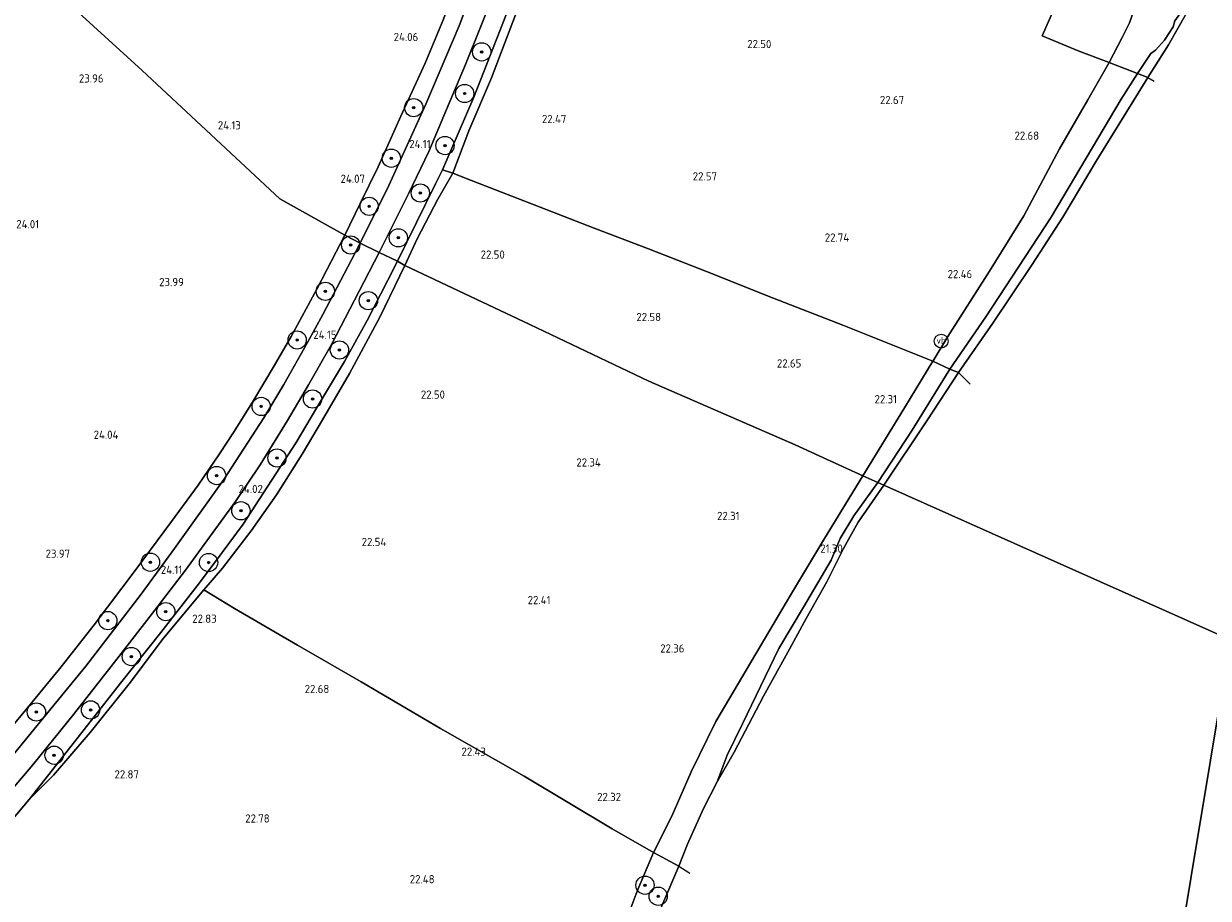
# Model space of a CAD drawing. Header units: metres. Extents: x 185049 to 189876, y 349292 to 352302.
# Tile 119 of 256: x 188527 to 188787, y 350074 to 350266. Entities that reach past the tile are written whole.
import ezdxf
from ezdxf.enums import TextEntityAlignment as Align

# ---------------------------------------------------------------- set-up
doc = ezdxf.new("R2010")
doc.units = ezdxf.units.M
for name, color, linetype, lineweight in [('B-WE-GR-BOOM-S', 90, 'Continuous', 25), ('B-WE-GR-GRAS-GV', 60, 'Continuous', 13), ('B-WE-GW-TALUD_KRUIN-G', 90, 'Continuous', 18), ('B-WE-GW-TALUD_TEEN-G', 90, 'Continuous', 18), ('B-WE-IE-MEUBILAIR_WEGMEUBILAIR-S', 7, 'Continuous', 25), ('B-WE-IE-TERREINAFSCHEIDING_DOORGANG-G', 210, 'Continuous', 18), ('B-WE-IE-TERREINAFSCHEIDING_KUNSTMATIG_HEKWERK-G', 20, 'IE-TERREINAFSCHEIDING-KUNSTMATIG', 18), ('B-WE-OB-BEKLEDING_STORTSTEEN-GV', 30, 'Continuous', 18), ('B-WE-OG-WATER_HAVEN-GV', 170, 'Continuous', 18), ('B-WE-OG-WATER_POEL-GV', 7, 'Continuous', 18), ('B-WE-VH-VERHARDING_ASFALT-GV', 252, 'Continuous', 18), ('X-XX-AL-HOOGTELABEL-S', 7, 'Continuous', 25)]:
    doc.layers.add(name, color=color, linetype=linetype, lineweight=lineweight)
doc.styles.add('NLCS-ISO', font='NLCS-ISO.ttf')
doc.styles.add('NLCS-ISO-ANNOTATIVE-T18', font='NLCS-ISO.ttf', dxfattribs={"height": 1.8})
doc.linetypes.add('IE-TERREINAFSCHEIDING-KUNSTMATIG', pattern='A,4,[82,NLCS.SHX,S=0.75,R=90,X=0,Y=0],4,-2', length=10)

# ---------------------------------------------------------------- blocks, each defined once
blk = doc.blocks.new('SAL-HOOGTELABEL-SO')
at = {"color": 0, "linetype": 'ByBlock', "lineweight": -2, "style": 'NLCS-ISO-ANNOTATIVE-T18'}
blk.add_attdef('HOOGTE', text='', height=1.8, dxfattribs=at).set_placement((2.79, 0), align=Align.RIGHT)
blk = doc.blocks.new('SGR-BOOM_01-SO')
at = {"linetype": 'ByBlock', "lineweight": 18}
h = blk.add_hatch(color=0, dxfattribs=at)
h.dxf.hatch_style = 1
edge = h.paths.add_edge_path()
edge.add_arc((0, 0), 0.25, 0, 360)
at = {"color": 0, "linetype": 'ByBlock', "lineweight": 18}
for radius in [2, 0.25]:
    blk.add_circle((0, 0), radius, dxfattribs=at)
blk = doc.blocks.new('SIE-WEG_PAAL_VERKEERSBORD-SO')
at = {"color": 0, "linetype": 'ByBlock', "lineweight": 18}
blk.add_circle((0, 0), 1.5, dxfattribs=at)
at = {"color": 0, "linetype": 'ByBlock', "lineweight": 18, "style": 'NLCS-ISO'}
blk.add_text('vb', height=1.5, dxfattribs=at).set_placement((0, 0.13), align=Align.MIDDLE_CENTER)

msp = doc.modelspace()

# ---------------------------------------------------------------- linework, layer by layer
at = {"layer": 'B-WE-GR-GRAS-GV'}
for points in [[(188526.523, 350370.777, 22.614), (188545.606, 350355.082, 22.819), (188555.739, 350346.862, 23.315), (188565.338, 350338.803, 23.554), (188575.037, 350330.745, 23.941), (188584.72, 350322.928, 24.02), (188594.525, 350314.66, 23.982), (188605.973, 350305.217, 23.873), (188617.843, 350295.371, 23.831), (188627.042, 350288.046, 23.891), (188625.208, 350283.29, 23.861), (188621.605, 350273.405, 23.964), (188619.115, 350266.64, 23.948), (188615.07, 350257.022, 23.956), (188609.792, 350245.414, 23.956), (188604.804, 350234.31, 23.994), (188600.88, 350226.293, 24.009), (188597.513, 350219.407, 24.07), (188583.292, 350227.332, 23.954), (188553.129, 350255.418, 23.772), (188517.006, 350288.352, 23.772)], [(188517.006, 350288.352, 23.772), (188553.129, 350255.418, 23.772), (188583.292, 350227.332, 23.954), (188597.513, 350219.407, 24.07), (188595.613, 350215.738, 24.052), (188591.357, 350207.52, 24.012), (188585.798, 350197.174, 24.024), (188582.072, 350190.746, 24.024), (188577.537, 350183.221, 24.001), (188573.282, 350176.435, 23.989), (188570.067, 350171.522, 23.966), (188565.381, 350164.686, 23.951), (188559.585, 350156.735, 23.954), (188551.619, 350145.99, 23.993), (188542.667, 350134.075, 23.935), (188535.443, 350124.894, 23.947), (188527.41, 350115.098, 23.935), (188520.273, 350106.746, 23.916)], [(188628.628, 350281.285, 23.907), (188622.512, 350265.21, 24.032), (188615.226, 350248.026, 24.07), (188607.177, 350230.243, 24.142), (188600.889, 350217.619, 24.161), (188597.513, 350219.407, 24.07), (188600.88, 350226.293, 24.009), (188604.804, 350234.31, 23.994), (188609.792, 350245.414, 23.956), (188615.07, 350257.022, 23.956), (188619.115, 350266.64, 23.948)], [(188633.56, 350269.464, 23.914), (188625.733, 350249.585, 23.937), (188618.929, 350233.69, 23.926), (188617.398, 350230.6, 23.922), (188609.072, 350213.689, 23.827), (188605.054, 350215.548, 24.157), (188611.48, 350228.431, 24.07), (188615.884, 350237.66, 24.073), (188619.804, 350246.894, 24.047), (188623.965, 350256.732, 24.092), (188627.076, 350264.498, 24.017), (188630.544, 350273.324, 23.952)], [(188754.64, 350273.178, 22.648), (188750.162, 350262.998, 22.716), (188758.072, 350259.715, 22.735), (188764.86, 350257.162, 22.462), (188760.148, 350249.014, 22.489), (188753.947, 350238.261, 22.504), (188746.194, 350223.585, 22.375), (188738.666, 350211.524, 22.326), (188729.53, 350197.164, 22.292), (188726.291, 350191.854, 22.261), (188726.268, 350191.816, 22.204), (188706.527, 350199.69, 22.564), (188691.162, 350205.681, 22.678), (188676.724, 350211.412, 22.599), (188663.967, 350216.391, 22.496), (188652.109, 350220.931, 22.492), (188638.985, 350225.991, 22.5), (188626.946, 350230.7, 22.712), (188624.265, 350231.72, 22.919), (188621.132, 350232.913, 23.16), (188624.625, 350242.187, 23.418), (188629.637, 350253.802, 23.399), (188636.059, 350270.637, 23.319)], [(188520.273, 350106.746, 23.916), (188527.41, 350115.098, 23.935), (188535.443, 350124.894, 23.947), (188542.667, 350134.075, 23.935), (188551.619, 350145.99, 23.993), (188559.585, 350156.735, 23.954), (188565.381, 350164.686, 23.951), (188570.067, 350171.522, 23.966), (188573.282, 350176.435, 23.989), (188577.537, 350183.221, 24.001), (188582.072, 350190.746, 24.024), (188585.798, 350197.174, 24.024), (188591.357, 350207.52, 24.012), (188595.613, 350215.738, 24.052), (188597.513, 350219.407, 24.07), (188600.889, 350217.619, 24.161), (188598.967, 350213.95, 24.141), (188592.718, 350202.025, 24.074), (188589.363, 350195.908, 24.135), (188584.193, 350186.691, 24.132), (188579.752, 350179.409, 24.12), (188571.04, 350165.905, 24.089), (188560.244, 350150.817, 24.101), (188552.941, 350140.791, 24.12), (188540.844, 350125.034, 24.016), (188530.833, 350112.854, 24.089), (188520.921, 350100.785, 24.07)], [(188518.439, 350090.833, 24.035), (188529.232, 350103.475, 24.008), (188538.121, 350114.461, 24.07), (188547.571, 350126.544, 24.085), (188555.896, 350137.284, 24.139), (188562.65, 350146.066, 24.135), (188568.502, 350154.06, 24.093), (188573.555, 350161.063, 24.093), (188578.965, 350169.137, 24.078), (188584.987, 350178.844, 24.112), (188589.542, 350186.597, 24.078), (188594.578, 350195.432, 24.031), (188599.619, 350205.146, 24.005), (188602.848, 350211.326, 24.095), (188605.054, 350215.548, 24.157), (188609.072, 350213.689, 23.827), (188606.927, 350209.528, 23.806), (188602.379, 350200.705, 23.762), (188597.43, 350191.713, 23.77), (188591.301, 350181.543, 23.839), (188586.878, 350174.027, 23.812), (188575.269, 350156.094, 23.816), (188569.203, 350147.971, 23.797), (188565.171, 350142.642, 23.789), (188557.227, 350132.415, 23.812), (188548.42, 350121.297, 23.885), (188537.551, 350107.48, 24.039), (188528.437, 350095.865, 24.024), (188521.793, 350088.09, 23.928)], [(188521.793, 350088.09, 23.928), (188528.437, 350095.865, 24.024), (188533.711, 350101.198, 23.735), (188541.732, 350110.522, 23.45), (188550.267, 350121.211, 23.25), (188557.821, 350131.194, 23.208), (188566.646, 350141.747, 22.954), (188573.327, 350137.669, 22.781), (188587.124, 350129.66, 22.731), (188601.083, 350121.578, 22.638), (188618.483, 350111.426, 22.488), (188636.749, 350100.993, 22.346), (188656.012, 350089.47, 22.28), (188665.055, 350084.294, 22.23), (188661.547, 350075.807, 22.223), (188657.804, 350065.889, 22.153)]]:
    msp.add_polyline3d(points, dxfattribs=at)
for points in [[(188624.625, 350242.187, 23.418), (188621.132, 350232.913, 23.16), (188618.929, 350233.69, 23.926), (188625.733, 350249.585, 23.937), (188633.56, 350269.464, 23.914), (188638.645, 350282.611, 23.869), (188644.665, 350298.841, 23.85), (188648.653, 350309.476, 23.857), (188653.346, 350322.137, 23.84), (188655.181, 350321.403, 23.171), (188651.366, 350310.843, 23.281), (188645.631, 350295.92, 23.323), (188641.238, 350284.59, 23.368), (188636.059, 350270.637, 23.319), (188629.637, 350253.802, 23.399)], [(188767.695, 350262.621, 22.523), (188764.86, 350257.162, 22.462), (188758.072, 350259.715, 22.735), (188750.162, 350262.998, 22.716), (188754.64, 350273.178, 22.648), (188755.942, 350276.903, 22.606), (188764.448, 350273.166, 22.583), (188767.888, 350271.57, 22.542), (188769.761, 350270.096, 22.474), (188770.176, 350268.325, 22.443), (188769.325, 350265.861, 22.481)], [(188772.709, 350272.377, 22.329), (188774.423, 350272.108, 22.231), (188776.384, 350273.087, 22.208), (188782.284, 350270.869, 21.099), (188782.028, 350270.114, 21.059), (188780.885, 350268.638, 21.069), (188779.222, 350266.277, 21.121), (188778.897, 350264.967, 21.184), (188776.973, 350262.083, 21.09), (188774.981, 350259.885, 21.1), (188773.948, 350259.148, 21.153), (188771.019, 350254.766, 21.153), (188764.86, 350257.162, 22.462), (188767.695, 350262.621, 22.523), (188769.325, 350265.861, 22.481), (188770.176, 350268.325, 22.443), (188769.761, 350270.096, 22.474), (188771.501, 350270.361, 22.079), (188773.866, 350270.405, 21.897), (188772.391, 350271.778, 22.091), (188770.144, 350273.219, 22.394)], [(188737.879, 350201.522, 21.1), (188729.991, 350190.015, 21.063), (188726.268, 350191.816, 22.204), (188726.291, 350191.854, 22.261), (188729.53, 350197.164, 22.292), (188738.666, 350211.524, 22.326), (188746.194, 350223.585, 22.375), (188753.947, 350238.261, 22.504), (188760.148, 350249.014, 22.489), (188764.86, 350257.162, 22.462), (188771.019, 350254.766, 21.153), (188767.459, 350249.114, 21.168), (188752.122, 350223.296, 21.1)], [(188613.336, 350218.607, 23.255), (188610.635, 350212.767, 23.186), (188609.072, 350213.689, 23.827), (188617.398, 350230.6, 23.922), (188618.929, 350233.69, 23.926), (188621.132, 350232.913, 23.16), (188617.852, 350227.256, 23.292)], [(188720.016, 350181.553, 22.212), (188710.893, 350166.732, 22.159), (188696.126, 350173.496, 22.644), (188664.096, 350187.385, 22.523), (188638.042, 350199.827, 22.497), (188610.635, 350212.767, 23.186), (188613.336, 350218.607, 23.255), (188617.852, 350227.256, 23.292), (188621.132, 350232.913, 23.16), (188624.265, 350231.72, 22.919), (188626.946, 350230.7, 22.712), (188638.985, 350225.991, 22.5), (188652.109, 350220.931, 22.492), (188663.967, 350216.391, 22.496), (188676.724, 350211.412, 22.599), (188691.162, 350205.681, 22.678), (188706.527, 350199.69, 22.564), (188726.268, 350191.816, 22.204)], [(188533.711, 350101.198, 23.735), (188528.437, 350095.865, 24.024), (188537.551, 350107.48, 24.039), (188548.42, 350121.297, 23.885), (188557.227, 350132.415, 23.812), (188565.171, 350142.642, 23.789), (188569.203, 350147.971, 23.797), (188575.269, 350156.094, 23.816), (188586.878, 350174.027, 23.812), (188591.301, 350181.543, 23.839), (188597.43, 350191.713, 23.77), (188602.379, 350200.705, 23.762), (188606.927, 350209.528, 23.806), (188609.072, 350213.689, 23.827), (188610.635, 350212.767, 23.186), (188605.147, 350201.423, 23.023), (188598.503, 350189.07, 23.019), (188592.601, 350178.986, 22.996), (188588.153, 350171.428, 22.896), (188582.534, 350162.564, 22.908), (188577.022, 350154.628, 22.973), (188570.756, 350146.497, 22.969), (188566.646, 350141.747, 22.954), (188557.821, 350131.194, 23.208), (188550.267, 350121.211, 23.25), (188541.732, 350110.522, 23.45)], [(188669.077, 350092.191, 22.084), (188665.055, 350084.294, 22.23), (188656.012, 350089.47, 22.28), (188636.749, 350100.993, 22.346), (188618.483, 350111.426, 22.488), (188601.083, 350121.578, 22.638), (188587.124, 350129.66, 22.731), (188573.327, 350137.669, 22.781), (188566.646, 350141.747, 22.954), (188570.756, 350146.497, 22.969), (188577.022, 350154.628, 22.973), (188582.534, 350162.564, 22.908), (188588.153, 350171.428, 22.896), (188592.601, 350178.986, 22.996), (188598.503, 350189.07, 23.019), (188605.147, 350201.423, 23.023), (188610.635, 350212.767, 23.186), (188638.042, 350199.827, 22.497), (188664.096, 350187.385, 22.523), (188696.126, 350173.496, 22.644), (188710.893, 350166.732, 22.159), (188702.551, 350152.951, 21.957), (188695.114, 350140.611, 21.988), (188686.58, 350126.157, 22.049), (188678.705, 350112.946, 22.038), (188673.351, 350101.899, 22.084)], [(188721.706, 350176.704, 21.063), (188714.199, 350165.228, 21.081), (188710.893, 350166.732, 22.159), (188720.016, 350181.553, 22.212), (188726.268, 350191.816, 22.204), (188729.991, 350190.015, 21.063), (188728.992, 350188.51, 21.056)], [(188672.555, 350086.082, 20.841), (188670.601, 350081.234, 20.841), (188665.055, 350084.294, 22.23), (188669.077, 350092.191, 22.084), (188673.351, 350101.899, 22.084), (188678.705, 350112.946, 22.038), (188686.58, 350126.157, 22.049), (188695.114, 350140.611, 21.988), (188702.551, 350152.951, 21.957), (188710.893, 350166.732, 22.159), (188714.199, 350165.228, 21.081), (188708.969, 350157.917, 21.136), (188705.986, 350153.014, 21.166), (188704.001, 350148.237, 21.136), (188697.943, 350137.931, 21.146), (188692.538, 350128.936, 21.217), (188684.56, 350112.419, 21.166), (188681.239, 350105.581, 21.136), (188679.024, 350099.706, 20.841), (188676.037, 350093.863, 20.841)], [(188646.4685, 350000, 20.841), (188644.7788, 350000, 21.1808), (188639.577, 350002.556, 22.3), (188642.31, 350013.425, 22.188), (188644.254, 350022.648, 22.192), (188647.421, 350035.005, 22.227), (188650.634, 350045.493, 22.169), (188654.345, 350055.644, 22.153), (188657.804, 350065.889, 22.153), (188661.547, 350075.807, 22.223), (188665.055, 350084.294, 22.23), (188670.601, 350081.234, 20.841), (188666.666, 350072.066, 20.841), (188662.27, 350061.417, 20.841), (188659.317, 350052.777, 20.841), (188656.346, 350043.84, 20.841), (188653.395, 350033.666, 20.841), (188650.643, 350022.801, 20.841), (188648.48, 350013.113, 20.841), (188647.178, 350004.98, 20.841)]]:
    msp.add_polyline3d(points, close=True, dxfattribs=at)
at = {"layer": 'B-WE-GW-TALUD_KRUIN-G'}
for points in [[(188769.761, 350270.096, 22.474), (188770.176, 350268.325, 22.443), (188769.325, 350265.861, 22.481), (188767.695, 350262.621, 22.523), (188764.86, 350257.162, 22.462), (188760.148, 350249.014, 22.489), (188753.947, 350238.261, 22.504), (188746.194, 350223.585, 22.375), (188738.666, 350211.524, 22.326), (188729.53, 350197.164, 22.292), (188726.291, 350191.854, 22.261), (188726.268, 350191.816, 22.204), (188720.016, 350181.553, 22.212), (188710.893, 350166.732, 22.159)], [(188710.893, 350166.732, 22.159), (188702.551, 350152.951, 21.957), (188695.114, 350140.611, 21.988), (188686.58, 350126.157, 22.049), (188678.705, 350112.946, 22.038), (188673.351, 350101.899, 22.084), (188669.077, 350092.191, 22.084), (188665.055, 350084.294, 22.23), (188661.547, 350075.807, 22.223), (188657.804, 350065.889, 22.153), (188654.345, 350055.644, 22.153), (188650.634, 350045.493, 22.169), (188647.421, 350035.005, 22.227), (188644.254, 350022.648, 22.192), (188642.31, 350013.425, 22.188), (188639.577, 350002.556, 22.3), (188639.3623, 350000, 22.2825)]]:
    msp.add_polyline3d(points, dxfattribs=at)
at = {"layer": 'B-WE-GW-TALUD_TEEN-G'}
for points in [[(188610.635, 350212.767, 23.186), (188613.336, 350218.607, 23.255), (188617.852, 350227.256, 23.292), (188621.132, 350232.913, 23.16), (188624.625, 350242.187, 23.418), (188629.637, 350253.802, 23.399), (188636.059, 350270.637, 23.319), (188641.238, 350284.59, 23.368)], [(188610.635, 350212.767, 23.186), (188605.147, 350201.423, 23.023), (188598.503, 350189.07, 23.019), (188592.601, 350178.986, 22.996), (188588.153, 350171.428, 22.896), (188582.534, 350162.564, 22.908), (188577.022, 350154.628, 22.973), (188570.756, 350146.497, 22.969), (188566.646, 350141.747, 22.954), (188557.821, 350131.194, 23.208), (188550.267, 350121.211, 23.25), (188541.732, 350110.522, 23.45), (188533.711, 350101.198, 23.735), (188528.437, 350095.865, 24.024)]]:
    msp.add_polyline3d(points, dxfattribs=at)
at = {"layer": 'B-WE-IE-TERREINAFSCHEIDING_DOORGANG-G'}
for points in [[(188618.929, 350233.69, 23.926), (188617.398, 350230.6, 23.922)], [(188618.929, 350233.69, 23.926), (188621.132, 350232.913, 23.16), (188624.265, 350231.72, 22.919)]]:
    msp.add_polyline3d(points, dxfattribs=at)
at = {"layer": 'B-WE-IE-TERREINAFSCHEIDING_KUNSTMATIG_HEKWERK-G'}
for points in [[(188709.514, 350527.523, 22.685), (188705.636, 350512.28, 23.194), (188702.713, 350500.19, 23.243), (188699.792, 350488.242, 23.334), (188697.111, 350478.351, 23.516), (188693.929, 350464.945, 23.634), (188690.573, 350451.134, 23.8), (188687.424, 350438.006, 23.91), (188684.504, 350426.351, 23.956), (188683.551, 350422.677, 23.969), (188680.495, 350410.897, 24.009), (188674.698, 350388.452, 23.827), (188667.944, 350366.445, 23.865), (188661.276, 350346.11, 23.869), (188653.805, 350323.374, 23.838), (188653.346, 350322.137, 23.84), (188648.653, 350309.476, 23.857), (188644.665, 350298.841, 23.85), (188638.645, 350282.611, 23.869), (188633.56, 350269.464, 23.914), (188625.733, 350249.585, 23.937), (188618.929, 350233.69, 23.926)], [(188597.513, 350219.407, 24.07), (188600.88, 350226.293, 24.009), (188604.804, 350234.31, 23.994), (188609.792, 350245.414, 23.956), (188615.07, 350257.022, 23.956), (188619.115, 350266.64, 23.948), (188621.605, 350273.405, 23.964), (188625.208, 350283.29, 23.861)], [(188754.64, 350273.178, 22.648), (188750.162, 350262.998, 22.716), (188758.072, 350259.715, 22.735), (188764.86, 350257.162, 22.462)], [(188764.86, 350257.162, 22.462), (188771.019, 350254.766, 21.153), (188773.349, 350253.874, 20.839)], [(188773.349, 350253.874, 20.839), (188774.72, 350253.109, 20.831)], [(188624.265, 350231.72, 22.919), (188626.946, 350230.7, 22.712), (188638.985, 350225.991, 22.5), (188652.109, 350220.931, 22.492), (188663.967, 350216.391, 22.496), (188676.724, 350211.412, 22.599), (188691.162, 350205.681, 22.678), (188706.527, 350199.69, 22.564), (188726.268, 350191.816, 22.204)], [(188617.398, 350230.6, 23.922), (188609.072, 350213.689, 23.827)], [(188597.513, 350219.407, 24.07), (188595.613, 350215.738, 24.052), (188591.357, 350207.52, 24.012), (188585.798, 350197.174, 24.024), (188582.072, 350190.746, 24.024), (188577.537, 350183.221, 24.001), (188573.282, 350176.435, 23.989), (188570.067, 350171.522, 23.966), (188565.381, 350164.686, 23.951), (188559.585, 350156.735, 23.954), (188551.619, 350145.99, 23.993), (188542.667, 350134.075, 23.935), (188535.443, 350124.894, 23.947), (188527.41, 350115.098, 23.935), (188520.273, 350106.746, 23.916), (188509.171, 350093.934, 23.939), (188500.218, 350083.986, 24.055)], [(188609.072, 350213.689, 23.827), (188606.927, 350209.528, 23.806), (188602.379, 350200.705, 23.762), (188597.43, 350191.713, 23.77), (188591.301, 350181.543, 23.839), (188586.878, 350174.027, 23.812), (188575.269, 350156.094, 23.816), (188569.203, 350147.971, 23.797), (188565.171, 350142.642, 23.789), (188557.227, 350132.415, 23.812), (188548.42, 350121.297, 23.885), (188537.551, 350107.48, 24.039), (188528.437, 350095.865, 24.024)], [(188726.268, 350191.816, 22.204), (188729.991, 350190.015, 21.063), (188731.831, 350189.33, 20.839)], [(188731.831, 350189.33, 20.839), (188734.408, 350186.798, 20.839)], [(188566.646, 350141.747, 22.954), (188573.327, 350137.669, 22.781), (188587.124, 350129.66, 22.731), (188601.083, 350121.578, 22.638), (188618.483, 350111.426, 22.488), (188636.749, 350100.993, 22.346), (188656.012, 350089.47, 22.28), (188665.055, 350084.294, 22.23)], [(188528.437, 350095.865, 24.024), (188521.793, 350088.09, 23.928), (188513.204, 350078.028, 23.939)], [(188665.055, 350084.294, 22.23), (188670.601, 350081.234, 20.841)], [(188670.601, 350081.234, 20.841), (188673.028, 350079.739, 20.841)]]:
    msp.add_polyline3d(points, dxfattribs=at)
at = {"layer": 'B-WE-OB-BEKLEDING_STORTSTEEN-GV'}
for points in [[(188786.441, 350268.765, 20.839), (188786.392, 350268.33, 20.839), (188786.301, 350268.051, 20.839), (188785.965, 350267.824, 20.839), (188785.145, 350268.008, 20.839), (188782.934, 350268.72, 20.839), (188782.298, 350268.552, 20.839), (188781.791, 350267.965, 20.839), (188777.86, 350261.058, 20.839), (188773.349, 350253.874, 20.839), (188771.019, 350254.766, 21.153), (188773.948, 350259.148, 21.153), (188774.981, 350259.885, 21.1), (188776.973, 350262.083, 21.09), (188778.897, 350264.967, 21.184), (188779.222, 350266.277, 21.121), (188780.885, 350268.638, 21.069), (188782.028, 350270.114, 21.059), (188782.284, 350270.869, 21.099), (188783.668, 350270.348, 20.839), (188786.119, 350269.238, 20.839)], [(188739.363, 350200.124, 20.839), (188731.831, 350189.33, 20.839), (188729.991, 350190.015, 21.063), (188737.879, 350201.522, 21.1), (188752.122, 350223.296, 21.1), (188767.459, 350249.114, 21.168), (188771.019, 350254.766, 21.153), (188773.349, 350253.874, 20.839), (188761.976, 350235.558, 20.839), (188754.72, 350223.338, 20.839), (188747.958, 350212.922, 20.839)], [(188724.904, 350178.743, 20.839), (188715.52, 350164.627, 20.839), (188714.199, 350165.228, 21.081), (188721.706, 350176.704, 21.063), (188728.992, 350188.51, 21.056), (188729.991, 350190.015, 21.063), (188731.831, 350189.33, 20.839)], [(188682.721, 350106.219, 20.841), (188679.024, 350099.706, 20.841), (188681.239, 350105.581, 21.136), (188684.56, 350112.419, 21.166), (188692.538, 350128.936, 21.217), (188697.943, 350137.931, 21.146), (188704.001, 350148.237, 21.136), (188705.986, 350153.014, 21.166), (188708.969, 350157.917, 21.136), (188714.199, 350165.228, 21.081), (188715.52, 350164.627, 20.839), (188709.88, 350156.533, 20.841), (188706.665, 350150.808, 20.841), (188703.034, 350143.518, 20.841), (188698.527, 350135.47, 20.841), (188694.84, 350128.776, 20.841), (188689.161, 350118.475, 20.841)]]:
    msp.add_polyline3d(points, close=True, dxfattribs=at)
at = {"layer": 'B-WE-OG-WATER_HAVEN-GV'}
msp.add_polyline3d([(188871.9982, 350000, 20.806), (188769.6581, 350000, 20.8104), (188791.3946, 350130.7955, 20.8255), (188906.831, 350079.324, 20.805), (188902.892, 350072.867, 20.806), (188899.33, 350066.479, 20.806), (188896.409, 350062.134, 20.806), (188893.282, 350057.889, 20.806), (188890.58, 350054.781, 20.806), (188887.132, 350051.283, 20.806), (188883.687, 350047.765, 20.806), (188878.192, 350042.244, 20.806), (188872.601, 350036.633, 20.806), (188868.281, 350032.078, 20.806), (188864.842, 350028.388, 20.806), (188863.882, 350027.141, 20.806), (188863.226, 350025.359, 20.806), (188862.79, 350023.01, 20.806), (188863.096, 350020.483, 20.806), (188864.127, 350017.653, 20.806), (188868.648, 350007.418, 20.806)], close=True, dxfattribs=at)
at = {"layer": 'B-WE-OG-WATER_POEL-GV'}
msp.add_polyline3d([(188914.362, 350399.888, 20.805), (188791.3946, 350130.7955, 20.8255), (188715.52, 350164.627, 20.839), (188724.904, 350178.743, 20.839), (188731.831, 350189.33, 20.839), (188739.363, 350200.124, 20.839), (188747.958, 350212.922, 20.839), (188754.72, 350223.338, 20.839), (188761.976, 350235.558, 20.839), (188773.349, 350253.874, 20.839), (188777.86, 350261.058, 20.839), (188781.791, 350267.965, 20.839)], dxfattribs=at)
msp.add_polyline3d([(188769.6581, 350000, 20.8104), (188646.4685, 350000, 20.841), (188647.178, 350004.98, 20.841), (188648.48, 350013.113, 20.841), (188650.643, 350022.801, 20.841), (188653.395, 350033.666, 20.841), (188656.346, 350043.84, 20.841), (188659.317, 350052.777, 20.841), (188662.27, 350061.417, 20.841), (188666.666, 350072.066, 20.841), (188670.601, 350081.234, 20.841), (188672.555, 350086.082, 20.841), (188676.037, 350093.863, 20.841), (188679.024, 350099.706, 20.841), (188682.721, 350106.219, 20.841), (188689.161, 350118.475, 20.841), (188694.84, 350128.776, 20.841), (188698.527, 350135.47, 20.841), (188703.034, 350143.518, 20.841), (188706.665, 350150.808, 20.841), (188709.88, 350156.533, 20.841), (188715.52, 350164.627, 20.839), (188791.3946, 350130.7955, 20.8255)], close=True, dxfattribs=at)
at = {"layer": 'B-WE-VH-VERHARDING_ASFALT-GV'}
for points in [[(188630.544, 350273.324, 23.952), (188627.076, 350264.498, 24.017), (188623.965, 350256.732, 24.092), (188619.804, 350246.894, 24.047), (188615.884, 350237.66, 24.073), (188611.48, 350228.431, 24.07), (188605.054, 350215.548, 24.157), (188600.889, 350217.619, 24.161), (188607.177, 350230.243, 24.142), (188615.226, 350248.026, 24.07), (188622.512, 350265.21, 24.032), (188628.628, 350281.285, 23.907)], [(188520.921, 350100.785, 24.07), (188530.833, 350112.854, 24.089), (188540.844, 350125.034, 24.016), (188552.941, 350140.791, 24.12), (188560.244, 350150.817, 24.101), (188571.04, 350165.905, 24.089), (188579.752, 350179.409, 24.12), (188584.193, 350186.691, 24.132), (188589.363, 350195.908, 24.135), (188592.718, 350202.025, 24.074), (188598.967, 350213.95, 24.141), (188600.889, 350217.619, 24.161), (188605.054, 350215.548, 24.157), (188602.848, 350211.326, 24.095), (188599.619, 350205.146, 24.005), (188594.578, 350195.432, 24.031), (188589.542, 350186.597, 24.078), (188584.987, 350178.844, 24.112), (188578.965, 350169.137, 24.078), (188573.555, 350161.063, 24.093), (188568.502, 350154.06, 24.093), (188562.65, 350146.066, 24.135), (188555.896, 350137.284, 24.139), (188547.571, 350126.544, 24.085), (188538.121, 350114.461, 24.07), (188529.232, 350103.475, 24.008), (188518.439, 350090.833, 24.035)]]:
    msp.add_polyline3d(points, dxfattribs=at)

# ---------------------------------------------------------------- block references
at = {"layer": 'B-WE-GR-BOOM-S'}
for p in [(188627.484, 350259.486, 23.498), (188623.739, 350250.375, 23.515), (188612.603, 350247.289, 23.62), (188619.449, 350238.987, 23.638), (188607.685, 350236.213, 23.691), (188614.041, 350228.605, 23.638), (188602.844, 350225.687, 23.831), (188598.786, 350217.231, 23.921), (188609.216, 350218.796, 23.691), (188593.252, 350207.082, 24.237), (188602.674, 350205.046, 23.621), (188587.074, 350196.429, 24.226), (188596.335, 350194.233, 23.715), (188590.447, 350183.517, 23.568), (188579.202, 350181.884, 24.09), (188582.667, 350170.611, 23.537), (188569.434, 350166.756, 24.205), (188574.755, 350159.055, 23.443), (188554.952, 350147.793, 24.08), (188567.679, 350147.726, 23.756), (188558.319, 350136.97, 24.153), (188545.629, 350135.012, 24.184), (188550.789, 350127.15, 23.902), (188529.991, 350115.018, 24.08), (188541.85, 350115.463, 23.861), (188533.87, 350105.546, 23.819), (188663.231, 350077.101, 22.08), (188666.118, 350074.689, 21.514)]:
    msp.add_blockref('SGR-BOOM_01-SO', p, dxfattribs=at)
at = {"layer": 'B-WE-IE-MEUBILAIR_WEGMEUBILAIR-S'}
msp.add_blockref('SIE-WEG_PAAL_VERKEERSBORD-SO', (188728.07, 350196.178, 22.223), dxfattribs=at)
at = {"layer": 'X-XX-AL-HOOGTELABEL-S'}
for p, values in [((188610.794, 350261.854, 24.059), {'HOOGTE': '24.06'}), ((188688.098, 350260.302, 22.497), {'HOOGTE': '22.50'}), ((188541.898, 350252.771, 23.958), {'HOOGTE': '23.96'}), ((188717.172, 350248.062, 22.671), {'HOOGTE': '22.67'}), ((188643.222, 350243.901, 22.467), {'HOOGTE': '22.47'}), ((188571.961, 350242.525, 24.131), {'HOOGTE': '24.13'}), ((188746.722, 350240.25, 22.679), {'HOOGTE': '22.68'}), ((188613.506, 350238.421, 24.108), {'HOOGTE': '24.11'}), ((188599.132, 350230.816, 24.07), {'HOOGTE': '24.07'}), ((188676.199, 350231.35, 22.569), {'HOOGTE': '22.57'}), ((188527.787, 350220.884, 24.012), {'HOOGTE': '24.01'}), ((188705.149, 350217.963, 22.736), {'HOOGTE': '22.74'}), ((188629.738, 350214.226, 22.501), {'HOOGTE': '22.50'}), ((188732.072, 350209.957, 22.455), {'HOOGTE': '22.46'}), ((188559.486, 350208.206, 23.989), {'HOOGTE': '23.99'}), ((188663.952, 350200.562, 22.584), {'HOOGTE': '22.58'}), ((188592.91, 350196.672, 24.147), {'HOOGTE': '24.15'}), ((188694.667, 350190.402, 22.649), {'HOOGTE': '22.65'}), ((188616.641, 350183.582, 22.5), {'HOOGTE': '22.50'}), ((188715.611, 350182.577, 22.307), {'HOOGTE': '22.31'}), ((188545.159, 350174.79, 24.043), {'HOOGTE': '24.04'}), ((188650.766, 350168.736, 22.338), {'HOOGTE': '22.34'}), ((188576.779, 350162.933, 24.016), {'HOOGTE': '24.02'}), ((188681.136, 350157.027, 22.307), {'HOOGTE': '22.31'}), ((188603.794, 350151.332, 22.538), {'HOOGTE': '22.54'}), ((188703.739, 350149.882, 21.303), {'HOOGTE': '21.30'}), ((188534.564, 350148.755, 23.966), {'HOOGTE': '23.97'}), ((188559.122, 350145.234, 24.105), {'HOOGTE': '24.11'}), ((188639.752, 350138.608, 22.407), {'HOOGTE': '22.41'}), ((188566.668, 350134.525, 22.827), {'HOOGTE': '22.83'}), ((188669.074, 350128.025, 22.357), {'HOOGTE': '22.36'}), ((188591.319, 350119.151, 22.684), {'HOOGTE': '22.68'}), ((188625.609, 350105.429, 22.434), {'HOOGTE': '22.43'}), ((188549.645, 350100.459, 22.873), {'HOOGTE': '22.87'}), ((188655.191, 350095.521, 22.319), {'HOOGTE': '22.32'}), ((188578.264, 350090.807, 22.777), {'HOOGTE': '22.78'}), ((188614.375, 350077.521, 22.484), {'HOOGTE': '22.48'})]:
    msp.add_blockref('SAL-HOOGTELABEL-SO', p, dxfattribs=at).add_auto_attribs(values)

doc.saveas('drawing.dxf')
